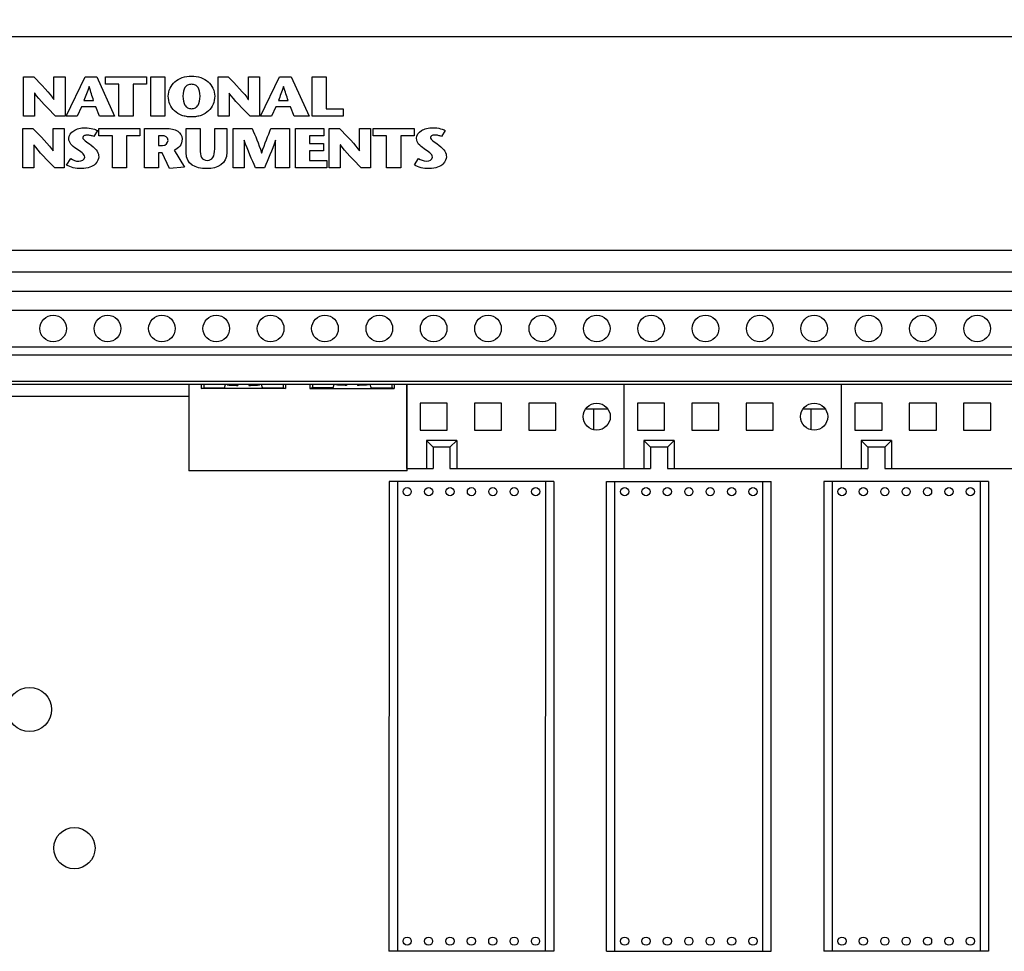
# Model space of a CAD drawing. Header units: inches. Extents: x 0 to 34, y 0 to 22.
# Tile 8 of 72: x 4.6 to 5.8, y 15.6 to 16.8. Entities that reach past the tile are written whole.
import ezdxf

# ---------------------------------------------------------------- set-up
doc = ezdxf.new("R2010")
doc.units = ezdxf.units.IN
doc.header["$LTSCALE"] = 1.87
doc.header["$MEASUREMENT"] = 0
doc.layers.get('0').update_dxf_attribs({"linetype": 'CONTINUOUS'})
for name, color, linetype in [('COSMETIC', 7, 'CONTINUOUS'), ('DATUMCURVES', 7, 'CONTINUOUS'), ('DIMENSIONS', 7, 'CONTINUOUS')]:
    doc.layers.add(name, color=color, linetype=linetype)
doc.styles.get("Standard").update_dxf_attribs({"font": 'txt', "width": 0.8})
doc.dimstyles.new('DIMSTYLE_1', dxfattribs={"dimtxt": 0.125, "dimasz": 0.18, "dimexe": 0.18, "dimexo": 0.0625, "dimgap": 0.09, "dimtad": 0, "dimtih": 1, "dimtoh": 1, "dimlfac": 3, "dimzin": 4, "dimdsep": 46, "dimtxsty": 'STANDARD', "dimblk": '_FILLED', "dimblk1": '_FILLED', "dimblk2": '_FILLED', "dimcen": 0.09, "dimadec": 0, "dimazin": 0, "dimtp": 0.01, "dimtm": 0.01, "dimtfac": 1, "dimtofl": 0, "dimtmove": 0, "dimatfit": 3, "dimldrblk": '_FILLED', "dimfxl": 1, "dimtolj": 1, "dimtzin": 4, "dimarcsym": 0})

# ---------------------------------------------------------------- blocks, each defined once
blk = doc.blocks.new('_FILLED')
at = {"color": 0, "linetype": 'BYBLOCK'}
blk.add_solid([(0, 0), (-1, 0.1736), (-1, -0.1736)], dxfattribs=at)
blk = doc.blocks.new('*D3')
at = {"layer": 'DIMENSIONS', "color": 2, "linetype": 'CONTINUOUS'}
for p, q in [((4.055, 15.8135), (4.055, 19.1299)), ((10.161, 17.6299), (10.161, 19.1299)), ((4.055, 19.0049), (5.5938, 19.0049)), ((10.161, 19.0049), (7.0438, 19.0049)), ((10.161, 16.3313), (10.161, 17.3799))]:
    blk.add_line(p, q, dxfattribs=at)
at = {"layer": 'DIMENSIONS', "color": 2, "linetype": 'CONTINUOUS', "xscale": 0.18, "yscale": 0.18, "zscale": 0.18, "rotation": 180}
blk.add_blockref('_FILLED', (4.055, 19.0049), dxfattribs=at)
at = {"layer": 'DIMENSIONS', "color": 2, "linetype": 'CONTINUOUS', "xscale": 0.18, "yscale": 0.18, "zscale": 0.18}
blk.add_blockref('_FILLED', (10.161, 19.0049), dxfattribs=at)
at = {"layer": 'DIMENSIONS', "color": 2, "linetype": 'CONTINUOUS', "width": 0.8}
for s, p in [('[', (6.2813, 18.9424)), (']', (6.8813, 18.9424)), ('18.32', (5.6563, 18.9424)), ('465.3', (6.3813, 18.9424))]:
    blk.add_text(s, height=0.125, dxfattribs=at).set_placement(p)

msp = doc.modelspace()

# ---------------------------------------------------------------- linework, layer by layer
at = {"color": 7, "linetype": 'CONTINUOUS'}
for p, q in [((9.90233, 16.75485), (4.31367, 16.75485)), ((9.91001, 16.49285), (4.30601, 16.49285)), ((9.91001, 16.46619), (4.30601, 16.46619)), ((9.91001, 16.44285), (4.30601, 16.44285)), ((9.91001, 16.41935), (4.31601, 16.41935)), ((9.91001, 16.37435), (4.31601, 16.37435)), ((9.91001, 16.36452), (4.31601, 16.36452)), ((4.31601, 16.33252), (9.91001, 16.33252)), ((9.91001, 16.32852), (4.31601, 16.32852)), ((4.84084, 16.32852), (4.84084, 16.22266)), ((4.8563, 16.32852), (4.8563, 16.32387)), ((4.8563, 16.32387), (4.8596, 16.32464)), ((4.95973, 16.32387), (4.8563, 16.32387)), ((4.8596, 16.32827), (4.8596, 16.32464)), ((4.85962, 16.32457), (4.8596, 16.32464)), ((4.85962, 16.32457), (4.88457, 16.32457)), ((4.88457, 16.32457), (4.88589, 16.32852)), ((4.90125, 16.32852), (4.90125, 16.32753)), ((4.91477, 16.32852), (4.91477, 16.32753)), ((4.93145, 16.32457), (4.93014, 16.32852)), ((4.93145, 16.32457), (4.95673, 16.32457)), ((4.95673, 16.32829), (4.95673, 16.32457)), ((4.95673, 16.32457), (4.95973, 16.32387)), ((4.95973, 16.32852), (4.95973, 16.32387)), ((4.98963, 16.32852), (4.98963, 16.32387)), ((4.99264, 16.32457), (4.98963, 16.32387)), ((4.98963, 16.32387), (5.09306, 16.32387)), ((4.99264, 16.32829), (4.99264, 16.32457)), ((5.01791, 16.32457), (4.99264, 16.32457)), ((5.01791, 16.32457), (5.01922, 16.32852)), ((5.03459, 16.32852), (5.03459, 16.32753)), ((5.04811, 16.32852), (5.04811, 16.32753)), ((5.06479, 16.32457), (5.06347, 16.32852)), ((5.06479, 16.32457), (5.09007, 16.32457)), ((5.09306, 16.32387), (5.09006, 16.32457)), ((5.09306, 16.32852), (5.09306, 16.32387)), ((5.10801, 16.32852), (5.10801, 16.2255)), ((5.10885, 16.22266), (5.10885, 16.32852)), ((5.37468, 16.32852), (5.37468, 16.2255)), ((5.64135, 16.32852), (5.64135, 16.2255)), ((5.12468, 16.30585), (5.12468, 16.27252)), ((5.15801, 16.30585), (5.12468, 16.30585)), ((5.15801, 16.27252), (5.15801, 16.30585)), ((5.19135, 16.30585), (5.19135, 16.27252)), ((5.22468, 16.30585), (5.19135, 16.30585)), ((5.22468, 16.27252), (5.22468, 16.30585)), ((5.25801, 16.30585), (5.25801, 16.27252)), ((5.29135, 16.30585), (5.25801, 16.30585)), ((5.29135, 16.27252), (5.29135, 16.30585)), ((5.39135, 16.30585), (5.39135, 16.27252)), ((5.42468, 16.30585), (5.39135, 16.30585)), ((5.42468, 16.27252), (5.42468, 16.30585)), ((5.45801, 16.30585), (5.45801, 16.27252)), ((5.49135, 16.30585), (5.45801, 16.30585)), ((5.49135, 16.27252), (5.49135, 16.30585)), ((5.52468, 16.30585), (5.52468, 16.27252)), ((5.55801, 16.30585), (5.52468, 16.30585)), ((5.55801, 16.27252), (5.55801, 16.30585)), ((5.65801, 16.30585), (5.65801, 16.27252)), ((5.69135, 16.30585), (5.65801, 16.30585)), ((5.69135, 16.27252), (5.69135, 16.30585)), ((5.72468, 16.30585), (5.72468, 16.27252)), ((5.75801, 16.30585), (5.72468, 16.30585)), ((5.75801, 16.27252), (5.75801, 16.30585)), ((5.79135, 16.30585), (5.79135, 16.27252)), ((5.82468, 16.30585), (5.79135, 16.30585)), ((5.82468, 16.27252), (5.82468, 16.30585)), ((5.35491, 16.29852), (5.32778, 16.29852)), ((5.33735, 16.29852), (5.33735, 16.27318)), ((5.62158, 16.29852), (5.59445, 16.29852)), ((5.60401, 16.29852), (5.60401, 16.27318)), ((5.12468, 16.27252), (5.15801, 16.27252)), ((5.19135, 16.27252), (5.22468, 16.27252)), ((5.25801, 16.27252), (5.29135, 16.27252)), ((5.39135, 16.27252), (5.42468, 16.27252)), ((5.45801, 16.27252), (5.49135, 16.27252)), ((5.52468, 16.27252), (5.55801, 16.27252)), ((5.65801, 16.27252), (5.69135, 16.27252)), ((5.72468, 16.27252), (5.75801, 16.27252)), ((5.79135, 16.27252), (5.82468, 16.27252)), ((5.13235, 16.26008), (5.13235, 16.2255)), ((5.13235, 16.26008), (5.14068, 16.25175)), ((5.16968, 16.26008), (5.13235, 16.26008)), ((5.16135, 16.25175), (5.16968, 16.26008)), ((5.16968, 16.26008), (5.16968, 16.2255)), ((5.39901, 16.26008), (5.39901, 16.2255)), ((5.39901, 16.26008), (5.40735, 16.25175)), ((5.43635, 16.26008), (5.39901, 16.26008)), ((5.42801, 16.25175), (5.43635, 16.26008)), ((5.43635, 16.26008), (5.43635, 16.2255)), ((5.66568, 16.26008), (5.66568, 16.2255)), ((5.66568, 16.26008), (5.67401, 16.25175)), ((5.70301, 16.26008), (5.66568, 16.26008)), ((5.69468, 16.25175), (5.70301, 16.26008)), ((5.70301, 16.26008), (5.70301, 16.2255)), ((5.14068, 16.25175), (5.14068, 16.2255)), ((5.16135, 16.25175), (5.14068, 16.25175)), ((5.16135, 16.25175), (5.16135, 16.2255)), ((5.40735, 16.25175), (5.40735, 16.2255)), ((5.42801, 16.25175), (5.40735, 16.25175)), ((5.42801, 16.25175), (5.42801, 16.2255)), ((5.67401, 16.25175), (5.67401, 16.2255)), ((5.69468, 16.25175), (5.67401, 16.25175)), ((5.69468, 16.25175), (5.69468, 16.2255)), ((5.10885, 16.22266), (4.84084, 16.22266)), ((5.10801, 16.2255), (5.14068, 16.2255)), ((5.16135, 16.2255), (5.40735, 16.2255)), ((5.42801, 16.2255), (5.67401, 16.2255)), ((5.69468, 16.2255), (5.94068, 16.2255)), ((5.0866, 16.2097), (5.08651, 15.63358)), ((5.2887, 16.20967), (5.0866, 16.2097)), ((5.09693, 16.2097), (5.09685, 15.63358)), ((5.27836, 16.20967), (5.27828, 15.63356)), ((5.2887, 16.20967), (5.28861, 15.63355)), ((5.35326, 15.63356), (5.35326, 16.20967)), ((5.35326, 16.20967), (5.55536, 16.20967)), ((5.3636, 15.63356), (5.3636, 16.20967)), ((5.54503, 15.63356), (5.54503, 16.20967)), ((5.55536, 15.63356), (5.55536, 16.20967)), ((5.61993, 16.20967), (5.61993, 15.63356)), ((5.82203, 16.20967), (5.61993, 16.20967)), ((5.63026, 16.20967), (5.63026, 15.63356)), ((5.8117, 16.20967), (5.8117, 15.63356)), ((5.82203, 16.20967), (5.82203, 15.63356)), ((5.28861, 15.63355), (5.08651, 15.63358)), ((5.35326, 15.63356), (5.55536, 15.63356)), ((5.82203, 15.63356), (5.61993, 15.63356))]:
    msp.add_line(p, q, dxfattribs=at)
for centre, radius in [((4.67468, 16.3972), 0.01633), ((4.74135, 16.3972), 0.01633), ((4.80801, 16.3972), 0.01633), ((4.87468, 16.3972), 0.01633), ((4.94135, 16.3972), 0.01633), ((5.00801, 16.3972), 0.01633), ((5.07468, 16.3972), 0.01633), ((5.14135, 16.3972), 0.01633), ((5.20801, 16.3972), 0.01633), ((5.27468, 16.3972), 0.01633), ((5.34135, 16.3972), 0.01633), ((5.40801, 16.3972), 0.01633), ((5.47468, 16.3972), 0.01633), ((5.54135, 16.3972), 0.01633), ((5.60801, 16.3972), 0.01633), ((5.67468, 16.3972), 0.01633), ((5.74135, 16.3972), 0.01633), ((5.80801, 16.3972), 0.01633), ((5.34135, 16.28919), 0.01667), ((5.60801, 16.28919), 0.01667), ((5.10891, 16.19723), 0.005), ((5.13515, 16.19722), 0.005), ((5.1614, 16.19722), 0.005), ((5.18765, 16.19722), 0.005), ((5.21389, 16.19721), 0.005), ((5.24014, 16.19721), 0.005), ((5.26639, 16.19721), 0.005), ((5.37557, 16.19721), 0.005), ((5.40182, 16.19721), 0.005), ((5.42807, 16.19721), 0.005), ((5.45431, 16.19721), 0.005), ((5.48056, 16.19721), 0.005), ((5.50681, 16.19721), 0.005), ((5.53305, 16.19721), 0.005), ((5.64224, 16.19721), 0.005), ((5.66849, 16.19721), 0.005), ((5.69473, 16.19721), 0.005), ((5.72098, 16.19721), 0.005), ((5.74723, 16.19721), 0.005), ((5.77347, 16.19721), 0.005), ((5.79972, 16.19721), 0.005), ((4.64558, 15.93004), 0.027), ((4.70058, 15.76004), 0.02533), ((5.10883, 15.64605), 0.005), ((5.13507, 15.64604), 0.005), ((5.16132, 15.64604), 0.005), ((5.18757, 15.64604), 0.005), ((5.21381, 15.64603), 0.005), ((5.24006, 15.64603), 0.005), ((5.26631, 15.64602), 0.005), ((5.37557, 15.64602), 0.005), ((5.40182, 15.64602), 0.005), ((5.42807, 15.64602), 0.005), ((5.45431, 15.64602), 0.005), ((5.48056, 15.64602), 0.005), ((5.50681, 15.64602), 0.005), ((5.53305, 15.64602), 0.005), ((5.64224, 15.64602), 0.005), ((5.66849, 15.64602), 0.005), ((5.69473, 15.64602), 0.005), ((5.72098, 15.64602), 0.005), ((5.74723, 15.64602), 0.005), ((5.77347, 15.64602), 0.005), ((5.79972, 15.64602), 0.005)]:
    msp.add_circle(centre, radius, dxfattribs=at)
for points, knots in [([(4.88801, 16.32852), (4.88801, 16.32836), (4.88883, 16.32826), (4.88982, 16.32804), (4.89192, 16.3279), (4.89451, 16.32773), (4.89772, 16.32761), (4.90003, 16.32756), (4.90125, 16.32753)], [0, 0, 0, 0, 0.0350544, 0.1287435, 0.2791531, 0.4803281, 0.7239862, 1, 1, 1, 1]), ([(4.91477, 16.32753), (4.916, 16.32756), (4.9183, 16.32761), (4.92152, 16.32773), (4.92411, 16.3279), (4.9262, 16.32804), (4.9272, 16.32826), (4.92801, 16.32836), (4.92801, 16.32852)], [0, 0, 0, 0, 0.2760138, 0.5196719, 0.7208469, 0.8712565, 0.9649456, 1, 1, 1, 1]), ([(5.03459, 16.32753), (5.03336, 16.32756), (5.03106, 16.32761), (5.02784, 16.32773), (5.02525, 16.3279), (5.02316, 16.32804), (5.02216, 16.32826), (5.02135, 16.32836), (5.02135, 16.32852)], [0, 0, 0, 0, 0.2760138, 0.5196719, 0.7208469, 0.8712565, 0.9649456, 1, 1, 1, 1]), ([(5.06135, 16.32852), (5.06135, 16.32836), (5.06054, 16.32826), (5.05954, 16.32804), (5.05744, 16.3279), (5.05485, 16.32773), (5.05164, 16.32761), (5.04933, 16.32756), (5.04811, 16.32753)], [0, 0, 0, 0, 0.0350544, 0.1287435, 0.2791531, 0.4803281, 0.7239862, 1, 1, 1, 1])]:
    msp.add_open_spline(points, degree=3, knots=knots, dxfattribs=at)
msp.add_open_spline([(5.09007, 16.32829), (5.09007, 16.32788), (5.09007, 16.32705), (5.09007, 16.32581), (5.09007, 16.32498), (5.09007, 16.32457)], degree=3, dxfattribs=at)
at = {"layer": 'COSMETIC', "color": 4, "linetype": 'CONTINUOUS'}
msp.add_line((4.84084, 16.31392), (4.35408, 16.31392), dxfattribs=at)
at = {"layer": 'DATUMCURVES', "color": 40, "linetype": 'CONTINUOUS'}
for points in [[(4.63823, 16.65752, 2.96206), (4.63823, 16.65752, 2.96206), (4.63823, 16.70602, 2.93176), (4.63823, 16.70602, 2.93176)], [(4.63823, 16.70602, 2.93176), (4.63823, 16.70602, 2.93176), (4.65073, 16.70602, 2.93176), (4.65073, 16.70602, 2.93176)], [(4.65073, 16.70602, 2.93176), (4.65898, 16.69743, 2.93712), (4.67132, 16.68482, 2.945), (4.6754, 16.67824, 2.94912)], [(4.67557, 16.67824, 2.94912), (4.67557, 16.67824, 2.94912), (4.67557, 16.70602, 2.93176), (4.67557, 16.70602, 2.93176)], [(4.67557, 16.70602, 2.93176), (4.67557, 16.70602, 2.93176), (4.68913, 16.70602, 2.93176), (4.68913, 16.70602, 2.93176)], [(4.68913, 16.70602, 2.93176), (4.68913, 16.70602, 2.93176), (4.68913, 16.65752, 2.96206), (4.68913, 16.65752, 2.96206)], [(4.69036, 16.65752, 2.96207), (4.69036, 16.65752, 2.96207), (4.71364, 16.70602, 2.93176), (4.71364, 16.70602, 2.93176)], [(4.71364, 16.70602, 2.93176), (4.71364, 16.70602, 2.93176), (4.7281, 16.70602, 2.93176), (4.7281, 16.70602, 2.93176)], [(4.7281, 16.70602, 2.93176), (4.7281, 16.70602, 2.93176), (4.74983, 16.65752, 2.96207), (4.74983, 16.65752, 2.96207)], [(4.73881, 16.69695, 2.93743), (4.73881, 16.69695, 2.93743), (4.73881, 16.70602, 2.93176), (4.73881, 16.70602, 2.93176)], [(4.73881, 16.70602, 2.93176), (4.73881, 16.70602, 2.93176), (4.78906, 16.70602, 2.93176), (4.78906, 16.70602, 2.93176)], [(4.78906, 16.70602, 2.93176), (4.78906, 16.70602, 2.93176), (4.78906, 16.69695, 2.93743), (4.78906, 16.69695, 2.93743)], [(4.79448, 16.65752, 2.96206), (4.79448, 16.65752, 2.96206), (4.79448, 16.70602, 2.93176), (4.79448, 16.70602, 2.93176)], [(4.79448, 16.70602, 2.93176), (4.79448, 16.70602, 2.93176), (4.81172, 16.70602, 2.93176), (4.81172, 16.70602, 2.93176)], [(4.81172, 16.70602, 2.93176), (4.81172, 16.70602, 2.93176), (4.81172, 16.65752, 2.96206), (4.81172, 16.65752, 2.96206)], [(4.87681, 16.65752, 2.96206), (4.87681, 16.65752, 2.96206), (4.87681, 16.70602, 2.93176), (4.87681, 16.70602, 2.93176)], [(4.87681, 16.70602, 2.93176), (4.87681, 16.70602, 2.93176), (4.88931, 16.70602, 2.93176), (4.88931, 16.70602, 2.93176)], [(4.88931, 16.70602, 2.93176), (4.89756, 16.69743, 2.93712), (4.9099, 16.68482, 2.945), (4.91398, 16.67824, 2.94912)], [(4.91415, 16.67824, 2.94912), (4.91415, 16.67824, 2.94912), (4.91415, 16.70602, 2.93176), (4.91415, 16.70602, 2.93176)], [(4.91415, 16.70602, 2.93176), (4.91415, 16.70602, 2.93176), (4.92771, 16.70602, 2.93176), (4.92771, 16.70602, 2.93176)], [(4.92771, 16.70602, 2.93176), (4.92771, 16.70602, 2.93176), (4.92771, 16.65752, 2.96206), (4.92771, 16.65752, 2.96206)], [(4.92897, 16.65752, 2.96206), (4.92897, 16.65752, 2.96206), (4.95225, 16.70602, 2.93176), (4.95225, 16.70602, 2.93176)], [(4.95225, 16.70602, 2.93176), (4.95225, 16.70602, 2.93176), (4.96671, 16.70602, 2.93176), (4.96671, 16.70602, 2.93176)], [(4.96671, 16.70602, 2.93176), (4.96671, 16.70602, 2.93176), (4.98844, 16.65752, 2.96206), (4.98844, 16.65752, 2.96206)], [(4.99217, 16.70602, 2.93176), (4.99217, 16.70602, 2.93176), (5.00941, 16.70602, 2.93176), (5.00941, 16.70602, 2.93176)], [(4.99217, 16.65752, 2.96206), (4.99217, 16.65752, 2.96206), (4.99217, 16.70602, 2.93176), (4.99217, 16.70602, 2.93176)], [(5.00941, 16.70602, 2.93176), (5.00941, 16.70602, 2.93176), (5.00941, 16.6666, 2.95639), (5.00941, 16.6666, 2.95639)], [(4.71854, 16.6941, 2.93921), (4.71634, 16.68717, 2.94353), (4.71437, 16.68253, 2.94644), (4.71225, 16.67678, 2.95003)], [(4.71871, 16.6941, 2.93921), (4.71871, 16.6941, 2.93921), (4.71854, 16.6941, 2.93921), (4.71854, 16.6941, 2.93921)], [(4.72426, 16.67678, 2.95003), (4.72238, 16.68253, 2.94644), (4.72075, 16.68717, 2.94353), (4.71871, 16.6941, 2.93921)], [(4.75532, 16.69695, 2.93743), (4.75532, 16.69695, 2.93743), (4.73881, 16.69695, 2.93743), (4.73881, 16.69695, 2.93743)], [(4.75532, 16.65752, 2.96206), (4.75532, 16.65752, 2.96206), (4.75532, 16.69695, 2.93743), (4.75532, 16.69695, 2.93743)], [(4.78906, 16.69695, 2.93743), (4.78906, 16.69695, 2.93743), (4.77255, 16.69695, 2.93743), (4.77255, 16.69695, 2.93743)], [(4.77255, 16.69695, 2.93743), (4.77255, 16.69695, 2.93743), (4.77255, 16.65752, 2.96206), (4.77255, 16.65752, 2.96206)], [(4.95715, 16.6941, 2.9392), (4.95495, 16.68718, 2.94353), (4.95299, 16.68253, 2.94643), (4.95086, 16.67678, 2.95003)], [(4.95732, 16.6941, 2.9392), (4.95732, 16.6941, 2.9392), (4.95715, 16.6941, 2.9392), (4.95715, 16.6941, 2.9392)], [(4.96287, 16.67678, 2.95003), (4.96099, 16.68253, 2.94643), (4.95936, 16.68718, 2.94353), (4.95732, 16.6941, 2.9392)], [(4.65196, 16.68593, 2.94431), (4.65196, 16.68593, 2.94431), (4.65179, 16.68593, 2.94431), (4.65179, 16.68593, 2.94431)], [(4.65179, 16.68593, 2.94431), (4.65179, 16.68593, 2.94431), (4.65179, 16.65752, 2.96206), (4.65179, 16.65752, 2.96206)], [(4.67761, 16.65752, 2.96206), (4.66903, 16.66632, 2.95656), (4.65743, 16.67789, 2.94933), (4.65196, 16.68593, 2.94431)], [(4.89054, 16.68593, 2.94431), (4.89054, 16.68593, 2.94431), (4.89037, 16.68593, 2.94431), (4.89037, 16.68593, 2.94431)], [(4.89037, 16.68593, 2.94431), (4.89037, 16.68593, 2.94431), (4.89037, 16.65752, 2.96206), (4.89037, 16.65752, 2.96206)], [(4.91619, 16.65752, 2.96206), (4.90761, 16.66632, 2.95656), (4.89601, 16.67789, 2.94933), (4.89054, 16.68593, 2.94431)], [(4.6754, 16.67824, 2.94912), (4.6754, 16.67824, 2.94912), (4.67557, 16.67824, 2.94912), (4.67557, 16.67824, 2.94912)], [(4.70931, 16.66909, 2.95483), (4.70931, 16.66909, 2.95483), (4.70384, 16.65752, 2.96207), (4.70384, 16.65752, 2.96207)], [(4.72704, 16.66909, 2.95483), (4.72704, 16.66909, 2.95483), (4.70931, 16.66909, 2.95483), (4.70931, 16.66909, 2.95483)], [(4.71225, 16.67678, 2.95003), (4.71225, 16.67678, 2.95003), (4.72426, 16.67678, 2.95003), (4.72426, 16.67678, 2.95003)], [(4.73153, 16.65752, 2.96207), (4.73153, 16.65752, 2.96207), (4.72704, 16.66909, 2.95483), (4.72704, 16.66909, 2.95483)], [(4.91398, 16.67824, 2.94912), (4.91398, 16.67824, 2.94912), (4.91415, 16.67824, 2.94912), (4.91415, 16.67824, 2.94912)], [(4.94792, 16.66909, 2.95483), (4.94792, 16.66909, 2.95483), (4.94245, 16.65752, 2.96206), (4.94245, 16.65752, 2.96206)], [(4.96565, 16.66909, 2.95483), (4.96565, 16.66909, 2.95483), (4.94792, 16.66909, 2.95483), (4.94792, 16.66909, 2.95483)], [(4.95086, 16.67678, 2.95003), (4.95086, 16.67678, 2.95003), (4.96287, 16.67678, 2.95003), (4.96287, 16.67678, 2.95003)], [(4.97014, 16.65752, 2.96206), (4.97014, 16.65752, 2.96206), (4.96565, 16.66909, 2.95483), (4.96565, 16.66909, 2.95483)], [(4.65179, 16.65752, 2.96206), (4.65179, 16.65752, 2.96206), (4.63823, 16.65752, 2.96206), (4.63823, 16.65752, 2.96206)], [(4.68913, 16.65752, 2.96206), (4.68913, 16.65752, 2.96206), (4.67761, 16.65752, 2.96206), (4.67761, 16.65752, 2.96206)], [(4.70384, 16.65752, 2.96207), (4.70384, 16.65752, 2.96207), (4.69036, 16.65752, 2.96207), (4.69036, 16.65752, 2.96207)], [(4.74983, 16.65752, 2.96207), (4.74983, 16.65752, 2.96207), (4.73153, 16.65752, 2.96207), (4.73153, 16.65752, 2.96207)], [(4.77255, 16.65752, 2.96206), (4.77255, 16.65752, 2.96206), (4.75532, 16.65752, 2.96206), (4.75532, 16.65752, 2.96206)], [(4.81172, 16.65752, 2.96206), (4.81172, 16.65752, 2.96206), (4.79448, 16.65752, 2.96206), (4.79448, 16.65752, 2.96206)], [(4.89037, 16.65752, 2.96206), (4.89037, 16.65752, 2.96206), (4.87681, 16.65752, 2.96206), (4.87681, 16.65752, 2.96206)], [(4.92771, 16.65752, 2.96206), (4.92771, 16.65752, 2.96206), (4.91619, 16.65752, 2.96206), (4.91619, 16.65752, 2.96206)], [(4.94245, 16.65752, 2.96206), (4.94245, 16.65752, 2.96206), (4.92897, 16.65752, 2.96206), (4.92897, 16.65752, 2.96206)], [(4.98844, 16.65752, 2.96206), (4.98844, 16.65752, 2.96206), (4.97014, 16.65752, 2.96206), (4.97014, 16.65752, 2.96206)], [(5.03033, 16.65752, 2.96206), (5.03033, 16.65752, 2.96206), (4.99217, 16.65752, 2.96206), (4.99217, 16.65752, 2.96206)], [(5.00941, 16.6666, 2.95639), (5.00941, 16.6666, 2.95639), (5.03033, 16.6666, 2.95639), (5.03033, 16.6666, 2.95639)], [(5.03033, 16.6666, 2.95639), (5.03033, 16.6666, 2.95639), (5.03033, 16.65752, 2.96206), (5.03033, 16.65752, 2.96206)], [(4.63722, 16.59424, 3.0016), (4.63722, 16.59424, 3.0016), (4.63722, 16.64274, 2.9713), (4.63722, 16.64274, 2.9713)], [(4.63722, 16.64274, 2.9713), (4.63722, 16.64274, 2.9713), (4.64972, 16.64274, 2.9713), (4.64972, 16.64274, 2.9713)], [(4.64972, 16.64274, 2.9713), (4.65797, 16.63415, 2.97667), (4.67031, 16.62154, 2.98455), (4.67439, 16.61496, 2.98866)], [(4.67456, 16.61496, 2.98866), (4.67456, 16.61496, 2.98866), (4.67456, 16.64274, 2.9713), (4.67456, 16.64274, 2.9713)], [(4.67456, 16.64274, 2.9713), (4.67456, 16.64274, 2.9713), (4.68812, 16.64274, 2.9713), (4.68812, 16.64274, 2.9713)], [(4.68812, 16.64274, 2.9713), (4.68812, 16.64274, 2.9713), (4.68812, 16.59424, 3.0016), (4.68812, 16.59424, 3.0016)], [(4.72877, 16.64023, 2.97287), (4.72877, 16.64023, 2.97287), (4.72436, 16.63261, 2.97763), (4.72436, 16.63261, 2.97763)], [(4.73079, 16.63366, 2.97697), (4.73079, 16.63366, 2.97697), (4.73079, 16.64274, 2.9713), (4.73079, 16.64274, 2.9713)], [(4.73079, 16.64274, 2.9713), (4.73079, 16.64274, 2.9713), (4.78104, 16.64274, 2.9713), (4.78104, 16.64274, 2.9713)], [(4.7473, 16.63366, 2.97697), (4.7473, 16.63366, 2.97697), (4.73079, 16.63366, 2.97697), (4.73079, 16.63366, 2.97697)], [(4.7473, 16.59424, 3.0016), (4.7473, 16.59424, 3.0016), (4.7473, 16.63366, 2.97697), (4.7473, 16.63366, 2.97697)], [(4.78104, 16.63366, 2.97697), (4.78104, 16.63366, 2.97697), (4.76453, 16.63366, 2.97697), (4.76453, 16.63366, 2.97697)], [(4.76453, 16.63366, 2.97697), (4.76453, 16.63366, 2.97697), (4.76453, 16.59424, 3.0016), (4.76453, 16.59424, 3.0016)], [(4.78104, 16.64274, 2.9713), (4.78104, 16.64274, 2.9713), (4.78104, 16.63366, 2.97697), (4.78104, 16.63366, 2.97697)], [(4.78646, 16.64274, 2.9713), (4.78646, 16.64274, 2.9713), (4.81195, 16.64274, 2.9713), (4.81195, 16.64274, 2.9713)], [(4.78646, 16.59424, 3.0016), (4.78646, 16.59424, 3.0016), (4.78646, 16.64274, 2.9713), (4.78646, 16.64274, 2.9713)], [(4.80827, 16.63366, 2.97697), (4.80827, 16.63366, 2.97697), (4.8037, 16.63366, 2.97697), (4.8037, 16.63366, 2.97697)], [(4.8037, 16.63366, 2.97697), (4.8037, 16.63366, 2.97697), (4.8037, 16.62175, 2.98442), (4.8037, 16.62175, 2.98442)], [(4.81546, 16.62771, 2.98069), (4.81546, 16.63249, 2.97771), (4.81195, 16.63366, 2.97697), (4.80827, 16.63366, 2.97697)], [(4.81195, 16.64274, 2.9713), (4.82543, 16.64274, 2.9713), (4.8327, 16.63775, 2.97442), (4.8327, 16.62979, 2.97939)], [(4.83777, 16.61301, 2.98987), (4.83777, 16.61301, 2.98987), (4.83777, 16.64267, 2.97134), (4.83777, 16.64267, 2.97134)], [(4.83777, 16.64267, 2.97134), (4.83777, 16.64267, 2.97134), (4.85501, 16.64267, 2.97134), (4.85501, 16.64267, 2.97134)], [(4.85501, 16.64267, 2.97134), (4.85501, 16.64267, 2.97134), (4.85501, 16.61731, 2.98719), (4.85501, 16.61731, 2.98719)], [(4.87282, 16.61752, 2.98706), (4.87282, 16.61752, 2.98706), (4.87282, 16.64267, 2.97134), (4.87282, 16.64267, 2.97134)], [(4.87282, 16.64267, 2.97134), (4.87282, 16.64267, 2.97134), (4.88769, 16.64267, 2.97134), (4.88769, 16.64267, 2.97134)], [(4.88769, 16.64267, 2.97134), (4.88769, 16.64267, 2.97134), (4.88769, 16.61336, 2.98966), (4.88769, 16.61336, 2.98966)], [(4.89528, 16.59424, 3.0016), (4.89528, 16.59424, 3.0016), (4.89528, 16.64274, 2.9713), (4.89528, 16.64274, 2.9713)], [(4.89528, 16.64274, 2.9713), (4.89528, 16.64274, 2.9713), (4.91865, 16.64274, 2.9713), (4.91865, 16.64274, 2.9713)], [(4.91865, 16.64274, 2.9713), (4.92257, 16.63346, 2.9771), (4.92649, 16.62424, 2.98286), (4.93033, 16.61288, 2.98996)], [(4.9305, 16.61288, 2.98996), (4.93417, 16.62424, 2.98286), (4.93801, 16.63346, 2.9771), (4.94177, 16.64274, 2.9713)], [(4.94177, 16.64274, 2.9713), (4.94177, 16.64274, 2.9713), (4.96465, 16.64274, 2.9713), (4.96465, 16.64274, 2.9713)], [(4.96465, 16.64274, 2.9713), (4.96465, 16.64274, 2.9713), (4.96465, 16.59424, 3.0016), (4.96465, 16.59424, 3.0016)], [(4.97191, 16.59424, 3.0016), (4.97191, 16.59424, 3.0016), (4.97191, 16.64274, 2.9713), (4.97191, 16.64274, 2.9713)], [(4.97191, 16.64274, 2.9713), (4.97191, 16.64274, 2.9713), (5.00663, 16.64274, 2.9713), (5.00663, 16.64274, 2.9713)], [(5.00663, 16.63366, 2.97697), (5.00663, 16.63366, 2.97697), (4.98915, 16.63366, 2.97697), (4.98915, 16.63366, 2.97697)], [(4.98915, 16.63366, 2.97697), (4.98915, 16.63366, 2.97697), (4.98915, 16.62411, 2.98294), (4.98915, 16.62411, 2.98294)], [(5.00663, 16.64274, 2.9713), (5.00663, 16.64274, 2.9713), (5.00663, 16.63366, 2.97697), (5.00663, 16.63366, 2.97697)], [(5.01316, 16.59424, 3.0016), (5.01316, 16.59424, 3.0016), (5.01316, 16.64274, 2.9713), (5.01316, 16.64274, 2.9713)], [(5.01316, 16.64274, 2.9713), (5.01316, 16.64274, 2.9713), (5.02566, 16.64274, 2.9713), (5.02566, 16.64274, 2.9713)], [(5.02566, 16.64274, 2.9713), (5.03391, 16.63415, 2.97667), (5.04624, 16.62154, 2.98455), (5.05033, 16.61496, 2.98866)], [(5.05049, 16.61496, 2.98866), (5.05049, 16.61496, 2.98866), (5.05049, 16.64274, 2.9713), (5.05049, 16.64274, 2.9713)], [(5.05049, 16.64274, 2.9713), (5.05049, 16.64274, 2.9713), (5.06405, 16.64274, 2.9713), (5.06405, 16.64274, 2.9713)], [(5.06405, 16.64274, 2.9713), (5.06405, 16.64274, 2.9713), (5.06405, 16.59424, 3.0016), (5.06405, 16.59424, 3.0016)], [(5.06715, 16.63366, 2.97697), (5.06715, 16.63366, 2.97697), (5.06715, 16.64274, 2.9713), (5.06715, 16.64274, 2.9713)], [(5.06715, 16.64274, 2.9713), (5.06715, 16.64274, 2.9713), (5.11739, 16.64274, 2.9713), (5.11739, 16.64274, 2.9713)], [(5.08365, 16.63366, 2.97697), (5.08365, 16.63366, 2.97697), (5.06715, 16.63366, 2.97697), (5.06715, 16.63366, 2.97697)], [(5.08365, 16.59424, 3.0016), (5.08365, 16.59424, 3.0016), (5.08365, 16.63366, 2.97697), (5.08365, 16.63366, 2.97697)], [(5.11739, 16.63366, 2.97697), (5.11739, 16.63366, 2.97697), (5.10089, 16.63366, 2.97697), (5.10089, 16.63366, 2.97697)], [(5.10089, 16.63366, 2.97697), (5.10089, 16.63366, 2.97697), (5.10089, 16.59424, 3.0016), (5.10089, 16.59424, 3.0016)], [(5.11739, 16.64274, 2.9713), (5.11739, 16.64274, 2.9713), (5.11739, 16.63366, 2.97697), (5.11739, 16.63366, 2.97697)], [(5.15531, 16.64028, 2.97284), (5.15531, 16.64028, 2.97284), (5.1509, 16.63266, 2.9776), (5.1509, 16.63266, 2.9776)], [(4.65095, 16.62265, 2.98385), (4.65095, 16.62265, 2.98385), (4.65079, 16.62265, 2.98385), (4.65079, 16.62265, 2.98385)], [(4.65079, 16.62265, 2.98385), (4.65079, 16.62265, 2.98385), (4.65079, 16.59424, 3.0016), (4.65079, 16.59424, 3.0016)], [(4.6766, 16.59424, 3.0016), (4.66802, 16.60304, 2.99611), (4.65642, 16.61461, 2.98887), (4.65095, 16.62265, 2.98385)], [(4.72126, 16.62215, 2.98416), (4.72861, 16.61633, 2.9878), (4.73041, 16.61266, 2.9901), (4.73041, 16.6076, 2.99326)], [(4.8037, 16.62175, 2.98442), (4.8037, 16.62175, 2.98442), (4.8086, 16.62175, 2.98442), (4.8086, 16.62175, 2.98442)], [(4.8086, 16.62175, 2.98442), (4.81317, 16.62175, 2.98442), (4.81546, 16.62508, 2.98234), (4.81546, 16.62771, 2.98069)], [(4.8327, 16.62979, 2.97939), (4.8327, 16.62237, 2.98403), (4.82837, 16.61801, 2.98675), (4.82306, 16.61579, 2.98814)], [(4.90901, 16.62819, 2.98039), (4.90901, 16.62819, 2.98039), (4.90885, 16.62819, 2.98039), (4.90885, 16.62819, 2.98039)], [(4.90885, 16.62819, 2.98039), (4.90885, 16.62819, 2.98039), (4.90885, 16.59424, 3.0016), (4.90885, 16.59424, 3.0016)], [(4.92282, 16.59424, 3.0016), (4.91816, 16.60484, 2.99498), (4.9135, 16.61551, 2.98831), (4.90901, 16.62819, 2.98039)], [(4.94724, 16.62819, 2.98039), (4.94283, 16.61551, 2.98831), (4.93826, 16.60484, 2.99498), (4.93368, 16.59424, 3.0016)], [(4.94741, 16.62819, 2.98039), (4.94741, 16.62819, 2.98039), (4.94724, 16.62819, 2.98039), (4.94724, 16.62819, 2.98039)], [(4.94741, 16.59424, 3.0016), (4.94741, 16.59424, 3.0016), (4.94741, 16.62819, 2.98039), (4.94741, 16.62819, 2.98039)], [(4.98915, 16.62411, 2.98294), (4.98915, 16.62411, 2.98294), (5.00622, 16.62411, 2.98294), (5.00622, 16.62411, 2.98294)], [(5.00622, 16.62411, 2.98294), (5.00622, 16.62411, 2.98294), (5.00622, 16.61503, 2.98862), (5.00622, 16.61503, 2.98862)], [(5.02688, 16.62265, 2.98385), (5.02688, 16.62265, 2.98385), (5.02672, 16.62265, 2.98385), (5.02672, 16.62265, 2.98385)], [(5.02672, 16.62265, 2.98385), (5.02672, 16.62265, 2.98385), (5.02672, 16.59424, 3.0016), (5.02672, 16.59424, 3.0016)], [(5.05253, 16.59424, 3.0016), (5.04396, 16.60304, 2.99611), (5.03235, 16.61461, 2.98887), (5.02688, 16.62265, 2.98385)], [(5.14779, 16.6222, 2.98414), (5.15514, 16.61638, 2.98777), (5.15694, 16.6127, 2.99007), (5.15694, 16.60765, 2.99323)], [(4.67439, 16.61496, 2.98866), (4.67439, 16.61496, 2.98866), (4.67456, 16.61496, 2.98866), (4.67456, 16.61496, 2.98866)], [(4.80819, 16.6126, 2.99013), (4.80819, 16.6126, 2.99013), (4.8037, 16.6126, 2.99013), (4.8037, 16.6126, 2.99013)], [(4.8037, 16.6126, 2.99013), (4.8037, 16.6126, 2.99013), (4.8037, 16.59424, 3.0016), (4.8037, 16.59424, 3.0016)], [(4.81726, 16.59341, 3.00212), (4.81726, 16.59341, 3.00212), (4.80819, 16.6126, 2.99013), (4.80819, 16.6126, 2.99013)], [(4.82306, 16.61579, 2.98814), (4.82306, 16.61579, 2.98814), (4.83572, 16.59501, 3.00113), (4.83572, 16.59501, 3.00113)], [(4.86301, 16.59334, 3.00217), (4.84839, 16.59334, 3.00217), (4.83777, 16.59853, 2.99892), (4.83777, 16.61301, 2.98987)], [(4.85501, 16.61731, 2.98719), (4.85501, 16.60858, 2.99264), (4.85656, 16.60345, 2.99585), (4.86383, 16.60345, 2.99585)], [(4.88769, 16.61336, 2.98966), (4.88769, 16.59888, 2.9987), (4.87609, 16.59334, 3.00217), (4.86301, 16.59334, 3.00217)], [(4.86383, 16.60345, 2.99585), (4.86955, 16.60345, 2.99585), (4.87282, 16.6083, 2.99282), (4.87282, 16.61752, 2.98706)], [(4.93033, 16.61288, 2.98996), (4.93033, 16.61288, 2.98996), (4.9305, 16.61288, 2.98996), (4.9305, 16.61288, 2.98996)], [(5.00622, 16.61503, 2.98862), (5.00622, 16.61503, 2.98862), (4.98915, 16.61503, 2.98862), (4.98915, 16.61503, 2.98862)], [(4.98915, 16.61503, 2.98862), (4.98915, 16.61503, 2.98862), (4.98915, 16.60332, 2.99593), (4.98915, 16.60332, 2.99593)], [(5.05033, 16.61496, 2.98866), (5.05033, 16.61496, 2.98866), (5.05049, 16.61496, 2.98866), (5.05049, 16.61496, 2.98866)], [(4.69111, 16.59776, 2.9994), (4.69111, 16.59776, 2.9994), (4.69634, 16.6058, 2.99438), (4.69634, 16.6058, 2.99438)], [(4.98915, 16.60332, 2.99593), (4.98915, 16.60332, 2.99593), (5.01014, 16.60332, 2.99593), (5.01014, 16.60332, 2.99593)], [(5.01014, 16.60332, 2.99593), (5.01014, 16.60332, 2.99593), (5.01014, 16.59424, 3.0016), (5.01014, 16.59424, 3.0016)], [(5.11764, 16.59781, 2.99938), (5.11764, 16.59781, 2.99938), (5.12287, 16.60584, 2.99435), (5.12287, 16.60584, 2.99435)], [(4.65079, 16.59424, 3.0016), (4.65079, 16.59424, 3.0016), (4.63722, 16.59424, 3.0016), (4.63722, 16.59424, 3.0016)], [(4.68812, 16.59424, 3.0016), (4.68812, 16.59424, 3.0016), (4.6766, 16.59424, 3.0016), (4.6766, 16.59424, 3.0016)], [(4.76453, 16.59424, 3.0016), (4.76453, 16.59424, 3.0016), (4.7473, 16.59424, 3.0016), (4.7473, 16.59424, 3.0016)], [(4.8037, 16.59424, 3.0016), (4.8037, 16.59424, 3.0016), (4.78646, 16.59424, 3.0016), (4.78646, 16.59424, 3.0016)], [(4.83572, 16.59501, 3.00113), (4.83572, 16.59501, 3.00113), (4.81726, 16.59341, 3.00212), (4.81726, 16.59341, 3.00212)], [(4.90885, 16.59424, 3.0016), (4.90885, 16.59424, 3.0016), (4.89528, 16.59424, 3.0016), (4.89528, 16.59424, 3.0016)], [(4.93368, 16.59424, 3.0016), (4.93368, 16.59424, 3.0016), (4.92282, 16.59424, 3.0016), (4.92282, 16.59424, 3.0016)], [(4.96465, 16.59424, 3.0016), (4.96465, 16.59424, 3.0016), (4.94741, 16.59424, 3.0016), (4.94741, 16.59424, 3.0016)], [(5.01014, 16.59424, 3.0016), (5.01014, 16.59424, 3.0016), (4.97191, 16.59424, 3.0016), (4.97191, 16.59424, 3.0016)], [(5.02672, 16.59424, 3.0016), (5.02672, 16.59424, 3.0016), (5.01316, 16.59424, 3.0016), (5.01316, 16.59424, 3.0016)], [(5.06405, 16.59424, 3.0016), (5.06405, 16.59424, 3.0016), (5.05253, 16.59424, 3.0016), (5.05253, 16.59424, 3.0016)], [(5.10089, 16.59424, 3.0016), (5.10089, 16.59424, 3.0016), (5.08365, 16.59424, 3.0016), (5.08365, 16.59424, 3.0016)]]:
    msp.add_open_spline(points, degree=3, dxfattribs=at)
for points, knots in [([(4.81584, 16.68232, 2.94657), (4.81584, 16.68911, 2.94233), (4.82039, 16.69831, 2.93658), (4.83243, 16.70548, 2.9321), (4.84427, 16.70753, 2.93081), (4.85611, 16.70548, 2.9321), (4.86815, 16.69831, 2.93658), (4.8727, 16.68911, 2.94233), (4.8727, 16.68232, 2.94657)], [0, 0, 0, 0, 0.2500211, 0.3750317, 0.5000423, 0.6250317, 0.7500211, 1, 1, 1, 1]), ([(4.85473, 16.68232, 2.94657), (4.85473, 16.68661, 2.94388), (4.85352, 16.69202, 2.94051), (4.84932, 16.696, 2.93802), (4.84427, 16.69709, 2.93734), (4.83922, 16.696, 2.93802), (4.83502, 16.69202, 2.94051), (4.83381, 16.68661, 2.94388), (4.83381, 16.68232, 2.94657)], [0, 0, 0, 0, 0.2499606, 0.374941, 0.4999213, 0.624941, 0.7499606, 1, 1, 1, 1]), ([(4.8727, 16.68232, 2.94657), (4.8727, 16.67508, 2.95109), (4.86864, 16.66546, 2.9571), (4.85809, 16.659, 2.96114), (4.85068, 16.65703, 2.96237), (4.84427, 16.65651, 2.9627), (4.83787, 16.65703, 2.96237), (4.83045, 16.659, 2.96114), (4.8199, 16.66546, 2.9571), (4.81584, 16.67508, 2.95109), (4.81584, 16.68232, 2.94657)], [0, 0, 0, 0, 0.2499802, 0.3749703, 0.4374654, 0.4999605, 0.5624654, 0.6249703, 0.7499802, 1, 1, 1, 1]), ([(4.83381, 16.68232, 2.94657), (4.83381, 16.67774, 2.94943), (4.8349, 16.67192, 2.95306), (4.83904, 16.66759, 2.95577), (4.84427, 16.6664, 2.95652), (4.8495, 16.66759, 2.95577), (4.85364, 16.67192, 2.95306), (4.85473, 16.67774, 2.94943), (4.85473, 16.68232, 2.94657)], [0, 0, 0, 0, 0.2500377, 0.3750565, 0.5000753, 0.6250565, 0.7500377, 1, 1, 1, 1]), ([(4.69381, 16.63046, 2.97897), (4.69381, 16.63434, 2.97655), (4.6973, 16.63923, 2.9735), (4.70588, 16.64283, 2.97124), (4.71484, 16.64392, 2.97056), (4.72402, 16.64237, 2.97153), (4.72779, 16.64075, 2.97254), (4.72877, 16.64023, 2.97287)], [0, 0, 0, 0, 0.2986102, 0.4479153, 0.5972204, 0.7986102, 1, 1, 1, 1]), ([(4.72436, 16.63261, 2.97763), (4.72322, 16.6332, 2.97726), (4.72067, 16.63408, 2.97671), (4.7157, 16.63466, 2.97635), (4.71168, 16.63376, 2.97691), (4.71019, 16.63088, 2.97871), (4.71329, 16.6276, 2.98076), (4.71848, 16.62433, 2.9828), (4.72126, 16.62215, 2.98416)], [0, 0, 0, 0, 0.1304676, 0.2609352, 0.3980541, 0.535173, 0.7675865, 1, 1, 1, 1]), ([(5.12034, 16.63051, 2.97894), (5.12034, 16.63439, 2.97652), (5.12383, 16.63927, 2.97347), (5.13242, 16.64288, 2.97121), (5.14137, 16.64396, 2.97054), (5.15056, 16.64242, 2.9715), (5.15433, 16.6408, 2.97251), (5.15531, 16.64028, 2.97284)], [0, 0, 0, 0, 0.2986102, 0.4479153, 0.5972204, 0.7986102, 1, 1, 1, 1]), ([(5.1509, 16.63266, 2.9776), (5.14975, 16.63325, 2.97723), (5.1472, 16.63412, 2.97668), (5.14224, 16.6347, 2.97632), (5.13821, 16.6338, 2.97688), (5.13672, 16.63093, 2.97868), (5.13982, 16.62764, 2.98073), (5.14501, 16.62438, 2.98277), (5.14779, 16.6222, 2.98414)], [0, 0, 0, 0, 0.1304676, 0.2609352, 0.3980541, 0.535173, 0.7675865, 1, 1, 1, 1]), ([(4.71333, 16.60746, 2.99334), (4.71333, 16.6094, 2.99213), (4.71057, 16.6127, 2.99007), (4.70214, 16.61814, 2.98667), (4.69555, 16.62331, 2.98344), (4.69381, 16.62748, 2.98083), (4.69381, 16.63046, 2.97897)], [0, 0, 0, 0, 0.2146813, 0.4293626, 0.7146813, 1, 1, 1, 1]), ([(5.13987, 16.60751, 2.99331), (5.13987, 16.60945, 2.9921), (5.1371, 16.61275, 2.99004), (5.12867, 16.61819, 2.98664), (5.12208, 16.62335, 2.98341), (5.12034, 16.62753, 2.9808), (5.12034, 16.63051, 2.97894)], [0, 0, 0, 0, 0.2146751, 0.4293501, 0.7146751, 1, 1, 1, 1]), ([(4.73041, 16.6076, 2.99326), (4.73041, 16.60545, 2.9946), (4.72879, 16.6001, 2.99794), (4.72042, 16.59456, 3.0014), (4.71034, 16.59287, 3.00246), (4.69896, 16.59399, 3.00176), (4.6934, 16.5962, 3.00038), (4.69111, 16.59776, 2.9994)], [0, 0, 0, 0, 0.3596103, 0.5394155, 0.7192206, 0.8596103, 1, 1, 1, 1]), ([(4.69634, 16.6058, 2.99438), (4.69879, 16.6042, 2.99538), (4.70495, 16.60078, 2.99752), (4.71333, 16.60386, 2.9956), (4.71333, 16.60746, 2.99334)], [0, 0, 0, 0, 0.5434555, 1, 1, 1, 1]), ([(5.15694, 16.60765, 2.99323), (5.15694, 16.6055, 2.99457), (5.15532, 16.60015, 2.99791), (5.14695, 16.59461, 3.00137), (5.13687, 16.59292, 3.00243), (5.12549, 16.59404, 3.00173), (5.11993, 16.59625, 3.00035), (5.11764, 16.59781, 2.99938)], [0, 0, 0, 0, 0.359613, 0.5394196, 0.7192261, 0.859613, 1, 1, 1, 1]), ([(5.12287, 16.60584, 2.99435), (5.12532, 16.60425, 2.99535), (5.13148, 16.60082, 2.99749), (5.13987, 16.6039, 2.99557), (5.13987, 16.60751, 2.99331)], [0, 0, 0, 0, 0.5434836, 1, 1, 1, 1])]:
    msp.add_open_spline(points, degree=3, knots=knots, dxfattribs=at)

# ---------------------------------------------------------------- dimensions: what is measured, and where the dimension line sits
at = {"layer": 'DIMENSIONS', "color": 2, "linetype": 'CONTINUOUS'}
dim = msp.add_linear_dim(base=(10.16103, 19.00485), p1=(4.055, 15.81352), p2=(10.16103, 16.33129), dimstyle='DIMSTYLE_1', dxfattribs=at)
dim.commit()
dim.dimension.update_dxf_attribs({"geometry": '*D3', "text_midpoint": (6.31877, 19.00485), "dimtype": 160})

doc.saveas('drawing.dxf')
